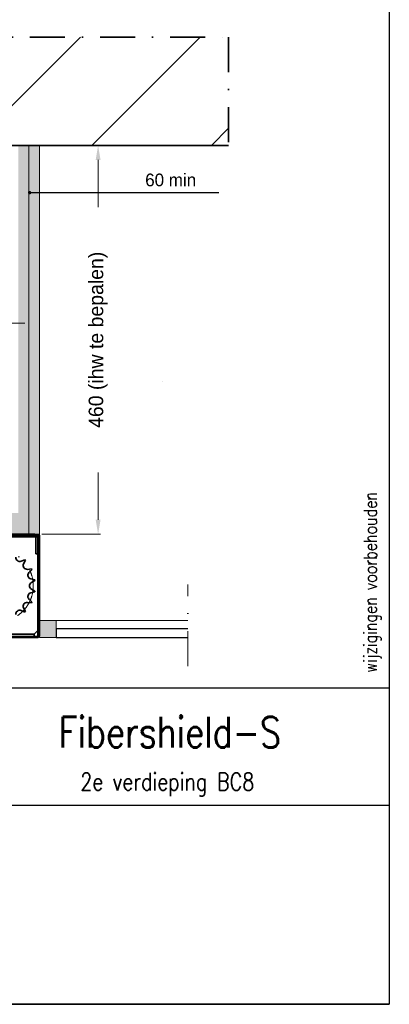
# Model space of a CAD drawing. Extents: x 50445 to 145605, y -10968 to 41989.
# Tile 64 of 256: x 63110 to 65295, y 20584 to 26407. Entities that reach past the tile are written whole.
import ezdxf

# ---------------------------------------------------------------- set-up
doc = ezdxf.new("R2010")
doc.units = 0
doc.header["$LTSCALE"] = 414.30304
doc.header["$MEASUREMENT"] = 0
doc.linetypes.add('DASHDOT', pattern=[1, 0.5, -0.25, 0, -0.25])
doc.layers.get('0').update_dxf_attribs({"linetype": 'CONTINUOUS'})
doc.layers.get('Defpoints').update_dxf_attribs({"linetype": 'CONTINUOUS'})
for name, color, linetype, lineweight in [('A-CLNG-SUSP', 5, 'CONTINUOUS', 25), ('A-GENM', 6, 'CONTINUOUS', 18), ('BLECH', 5, 'CONTINUOUS', 35), ('HILFSLINIEN', 3, 'CONTINUOUS', 13), ('LIJN18', 30, 'CONTINUOUS', 18), ('LIJN25', 92, 'CONTINUOUS', 18), ('MITTELLINIEN', 7, 'DASHDOT', 18), ('PROMAT', 7, 'CONTINUOUS', 35), ('SCHRAFFUR WÄNDE', 34, 'CONTINUOUS', 18)]:
    doc.layers.add(name, color=color, linetype=linetype, lineweight=lineweight)
doc.styles.add('ROMANS', font='romans', dxfattribs={"width": 0.8})
doc.dimstyles.get("Standard").update_dxf_attribs({"dimtxt": 0.18, "dimasz": 0.18, "dimexe": 0.18, "dimexo": 0.0625, "dimgap": 0.09, "dimtad": 0, "dimtih": 1, "dimtoh": 1, "dimdec": 4, "dimzin": 0, "dimdsep": 46, "dimtxsty": 'Standard', "dimcen": 0.09, "dimadec": 0, "dimazin": 0, "dimtfac": 1, "dimtdec": 4, "dimtofl": 0, "dimtmove": 0, "dimatfit": 3, "dimfxl": 1, "dimtolj": 1, "dimtzin": 0, "dimarcsym": 0})

# ---------------------------------------------------------------- blocks, each defined once
blk = doc.blocks.new('*D517')
at = {"layer": 'Defpoints', "color": 0, "linetype": 'Continuous', "lineweight": 0, "transparency": 16777216}
for p in [(60776.3, 24612.4), (60776.3, 23351.7), (63226.3, 23299.2)]:
    blk.add_point(p, dxfattribs=at)
at = {"layer": 'LIJN18', "color": 0, "linetype": 'Continuous', "lineweight": 0, "transparency": 16777216}
for p, q in [((60776.3, 23366.7), (60776.3, 24627.4)), ((63140.3, 24612.4), (60862.3, 24612.4)), ((63226.3, 23314.2), (63226.3, 24627.4))]:
    blk.add_line(p, q, dxfattribs=at)
for points in [[(60862.3, 24626.7), (60862.3, 24598), (60776.3, 24612.4)], [(63140.3, 24626.7), (63140.3, 24598), (63226.3, 24612.4)]]:
    blk.add_solid(points, dxfattribs=at)
at = {"layer": 'LIJN18', "color": 0, "linetype": 'Continuous', "lineweight": 0, "transparency": 16777216, "insert": (62001.3, 24680.4), "char_height": 86, "attachment_point": 5}
blk.add_mtext('\\A1;490', dxfattribs=at)
blk = doc.blocks.new('*D507')
at = {"layer": 'Defpoints', "color": 0, "linetype": 'Continuous', "lineweight": 0, "transparency": 16777216}
for p in [(63226.3, 25664.2), (63573.6, 25664.2), (63226.3, 23364.2)]:
    blk.add_point(p, dxfattribs=at)
at = {"layer": 'LIJN18', "color": 0, "linetype": 'Continuous', "lineweight": 0, "transparency": 16777216}
for p, q in [((63241.3, 25664.2), (63588.6, 25664.2)), ((63573.6, 25578.2), (63573.6, 25298.8)), ((63573.6, 23450.2), (63573.6, 23729.5)), ((63241.3, 23364.2), (63588.6, 23364.2))]:
    blk.add_line(p, q, dxfattribs=at)
for points in [[(63559.3, 25578.2), (63588, 25578.2), (63573.6, 25664.2)], [(63559.3, 23450.2), (63588, 23450.2), (63573.6, 23364.2)]]:
    blk.add_solid(points, dxfattribs=at)
at = {"layer": 'LIJN18', "color": 0, "linetype": 'Continuous', "lineweight": 0, "transparency": 16777216, "insert": (63573.6, 24514.2), "char_height": 86, "attachment_point": 5, "rotation": 90}
blk.add_mtext('\\A1;460 (ihw te bepalen)', dxfattribs=at)
blk = doc.blocks.new('_Dot')
at = {"color": 0, "linetype": 'ByBlock', "lineweight": -2}
blk.add_line((-0.5, 0), (-1, 0), dxfattribs=at)
at = {"color": 0, "linetype": 'ByBlock', "lineweight": 0, "const_width": 0.5}
blk.add_lwpolyline([(-0.25, 0, 1), (0.25, 0, 1)], format="xyb", close=True, dxfattribs=at)

msp = doc.modelspace()

# ---------------------------------------------------------------- hatches: boundary and pattern name
at = {"layer": 'A-GENM', "lineweight": 5}
msp.add_hatch(color=256, dxfattribs=at).paths.add_polyline_path([(63326.3, 22754.2), (63326.3, 22854.2), (63226.3, 22854.2), (63226.3, 22754.2)], flags=0)
at = {"layer": 'LIJN25', "linetype": 'Continuous', "lineweight": 0}
h = msp.add_hatch(dxfattribs=at)
h.set_pattern_fill('AR-SAND', color=256, scale=20)
h.set_pattern_definition([(37.5, (27074.31, 32276.99), (-1.259867, 38.536475), [0, -30.4, 0, -34, 0, -32.5]), (7.5, (27074.31, 32276.99), (35.395534, 56.44292), [0, -16.4, 0, -27.4, 0, -10.5]), (327.5, (27049.71, 32276.99), (62.282837, 0.11318), [0, -10, 0, -36, 0, -47]), (317.5, (27049.71, 32276.99), (60.12253, 17.55351), [0, -5, 0, -23.6, 0, -27])])
h.paths.add_polyline_path([(60833.8, 25664.2), (60771.3, 25664.2), (60771.3, 23364.2), (60776.3, 23364.2), (60776.3, 23351.7, -0.414214), (60788.8, 23364.2), (60833.8, 23364.2)])
h.paths.add_polyline_path([(60896.3, 25664.2), (60833.8, 25664.2), (60833.8, 23364.2), (60896.3, 23364.2)])
h.paths.add_polyline_path([(63226.3, 25664.2), (63163.8, 25664.2), (63163.8, 23364.2), (63226.3, 23364.2)])
h.paths.add_polyline_path([(63163.8, 25664.2), (63101.3, 25664.2), (63101.3, 23364.2), (63163.8, 23364.2)])
h.paths.add_polyline_path([(63101.3, 23426.7), (63046.3, 23426.7), (63046.3, 23364.2), (63101.3, 23364.2)])
h.paths.add_polyline_path([(63101.3, 23489.2), (63046.3, 23489.2), (63046.3, 23426.7), (63101.3, 23426.7)])
h.paths.add_polyline_path([(63046.3, 23489.2), (62596.3, 23489.2), (62596.3, 23426.7), (63046.3, 23426.7)])
h.paths.add_polyline_path([(63046.3, 23426.7), (62596.3, 23426.7), (62596.3, 23364.2), (63046.3, 23364.2)])
h.paths.add_polyline_path([(62596.3, 23426.7), (61921.3, 23426.7), (61921.3, 23364.2), (62031.3, 23364.2, -0.317837), (62045.4, 23354.2), (62046.3, 23354.2), (62083.6, 23364.2), (62596.3, 23364.2)])
h.paths.add_polyline_path([(62596.3, 23489.2), (61921.3, 23489.2), (61921.3, 23426.7), (62596.3, 23426.7)])
h.paths.add_polyline_path([(61921.3, 23489.2), (61141.3, 23489.2), (61141.3, 23426.7), (61921.3, 23426.7)])
h.paths.add_polyline_path([(61921.3, 23426.7), (61548.8, 23426.7), (61548.8, 23364.2), (61921.3, 23364.2)])
h.paths.add_polyline_path([(61548.8, 23426.7), (61141.3, 23426.7), (61141.3, 23364.2), (61548.8, 23364.2)])
h.paths.add_polyline_path([(61141.3, 23426.7), (60991.3, 23426.7), (60991.3, 23364.2), (61141.3, 23364.2)])
h.paths.add_polyline_path([(61141.3, 23489.2), (60896.3, 23489.2), (60896.3, 23426.7), (61141.3, 23426.7)])
h.paths.add_polyline_path([(60991.3, 23426.7), (60916.3, 23426.7), (60916.3, 23364.2), (60991.3, 23364.2)])
h.paths.add_polyline_path([(60916.3, 23426.7), (60896.3, 23426.7), (60896.3, 23364.2), (60916.3, 23364.2)])
at = {"layer": 'SCHRAFFUR WÄNDE'}
h = msp.add_hatch(dxfattribs=at)
h.set_pattern_fill('ANSI31', color=256, scale=160, style=0)
h.set_pattern_definition([(45, (-30010.75, -36062.6), (-353.5534, 353.5534), [])])
h.paths.add_polyline_path([(64344.4, 26304.7), (59440.8, 26304.7), (59440.8, 25664.2), (64344.4, 25664.2)])

# ---------------------------------------------------------------- linework, layer by layer
at = {"linetype": 'Continuous', "lineweight": 0}
for p, q in [((63163.8, 23364.2), (63163.8, 25664.2)), ((63226.3, 23364.2), (63226.3, 25664.2)), ((63226.3, 23364.2), (63101.3, 23364.2))]:
    msp.add_line(p, q, dxfattribs=at)
at = {"linetype": 'DASHDOT', "lineweight": 0}
msp.add_line((64103.6, 22584.7), (64103.6, 23066.7), dxfattribs=at)
for p, q in [((65294.8, 22453.7), (60880.7, 22453.7)), ((65294.8, 22453.7), (65294.8, 20584.4)), ((65294.8, 22453.7), (65294.8, 20584.4)), ((62876.4, 21761.7), (65294.8, 21761.7)), ((59872.1, 20584.4), (65294.8, 20584.4))]:
    msp.add_line(p, q)
msp.add_lwpolyline([(50444.8, 20584.4), (50444.8, 30859.5), (65294.8, 30859.5), (65294.8, 20584.4)], close=True)
at = {"layer": 'A-CLNG-SUSP'}
for p, q in [((64103.6, 22804.2), (63326.3, 22804.2)), ((63326.3, 22804.2), (63326.3, 22754.2)), ((63326.3, 22754.2), (64103.6, 22754.2))]:
    msp.add_line(p, q, dxfattribs=at)
at = {"layer": 'A-GENM'}
for p, q in [((63326.3, 22854.2), (63226.3, 22854.2)), ((63326.3, 22854.2), (64103.6, 22854.2)), ((63326.3, 22754.2), (63326.3, 22854.2)), ((63226.3, 22754.2), (63326.3, 22754.2))]:
    msp.add_line(p, q, dxfattribs=at)
at = {"layer": 'BLECH'}
for p, q in [((62083.6, 23364.2), (63200.3, 23364.2)), ((63221.3, 23359.2), (62771.3, 23359.2)), ((63200.3, 23349.2), (63200.3, 23364.2)), ((63216.3, 23359.2), (63216.3, 22764.2)), ((63221.3, 23359.2), (63221.3, 22764.2)), ((63221.3, 23359.2), (63226.3, 23359.2)), ((63226.3, 23359.2), (63226.3, 22764.2)), ((62083.6, 23349.2), (63221.3, 23349.2)), ((63206.3, 23349.2), (63206.3, 23249.2)), ((63221.3, 23349.2), (63221.3, 22799.2)), ((63206.3, 23249.2), (63221.3, 23249.2)), ((63140.5, 23214), (63118.8, 23204.9)), ((63143.9, 23210.4), (63133.2, 23189.4)), ((63140.5, 23214), (63143.9, 23210.4)), ((63178.9, 23159), (63155.4, 23156.8)), ((63181.1, 23154.5), (63164.7, 23137.6)), ((63178.9, 23159), (63181.1, 23154.5)), ((63199.4, 23095.2), (63176.3, 23099.9)), ((63200.1, 23090.2), (63179.5, 23078.9)), ((63199.4, 23095.2), (63200.1, 23090.2)), ((63199.4, 23023.2), (63176.3, 23018.4)), ((63200.1, 23028.1), (63179.5, 23039.4)), ((63200.1, 23028.1), (63199.4, 23023.2)), ((63178.9, 22959.3), (63155.4, 22961.6)), ((63181.1, 22963.8), (63164.7, 22980.7)), ((63181.1, 22963.8), (63178.9, 22959.3)), ((63140.5, 22904.3), (63118.8, 22913.4)), ((63143.9, 22908), (63133.2, 22929)), ((63143.9, 22908), (63140.5, 22904.3)), ((63061.3, 22774.2), (63196.3, 22774.2)), ((63196.3, 22774.2), (63221.3, 22799.2)), ((63196.3, 22774.2), (63196.3, 22759.2)), ((62781.3, 22759.2), (63216.3, 22759.2)), ((62781.3, 22754.2), (63216.3, 22754.2)), ((63076.3, 22759.2), (63196.3, 22759.2)), ((63216.3, 22764.2), (63221.3, 22764.2))]:
    msp.add_line(p, q, dxfattribs=at)
for centre, radius, start, end in [((63110.1, 23225.7), 22.5, 170.19743, 292.65971), ((63153.3, 23179.2), 22.5, 153.05457, 275.51685), ((63180.8, 23122), 22.5, 135.91172, 258.374), ((63190.3, 23059.2), 22.5, 118.76886, 241.23114), ((63180.8, 22996.4), 22.5, 101.626, 224.08828), ((63153.3, 22939.2), 22.5, 84.48315, 206.94543), ((63110.1, 22892.6), 22.5, 67.34029, 189.80257), ((63216.3, 22764.2), 5, 270, 0), ((63216.3, 22764.2), 10, 270, 0)]:
    msp.add_arc(centre, radius, start, end, dxfattribs=at)
at = {"layer": 'HILFSLINIEN'}
for p, q in [((63222.9, 23359.2), (63222.9, 22764.2)), ((62781.3, 22757.5), (63216.3, 22757.5))]:
    msp.add_line(p, q, dxfattribs=at)
msp.add_arc((63216.3, 22764.2), 6.67, 270, 0, dxfattribs=at)
at = {"layer": 'LIJN18', "linetype": 'ByBlock', "lineweight": -2}
msp.add_line((63955.4, 24268.6), (63955.8, 24268.6), dxfattribs=at)
msp.add_lwpolyline([(63188.8, 25384.6), (64286.2, 25384.6)], dxfattribs=at)
at = {"layer": 'LIJN18'}
msp.add_lwpolyline([(65294.8, 20584.4), (62876.4, 20584.4), (62876.4, 21761.7), (65294.8, 21761.7)], close=True, dxfattribs=at)
at = {"layer": 'MITTELLINIEN'}
msp.add_circle((62977.3, 23059.2), 213, dxfattribs=at)
at = {"layer": 'PROMAT', "linetype": 'DASHDOT'}
for p, q in [((59440.8, 26304.7), (64344.4, 26304.7)), ((64344.4, 26304.7), (64344.4, 25664.2))]:
    msp.add_line(p, q, dxfattribs=at)
at = {"layer": 'PROMAT'}
msp.add_line((64344.4, 25664.2), (59440.8, 25664.2), dxfattribs=at)

# ---------------------------------------------------------------- block references
at = {"layer": 'LIJN18', "linetype": 'Continuous', "lineweight": -2, "xscale": 20, "yscale": 20, "zscale": 20, "rotation": 180}
msp.add_blockref('_Dot', (63168.8, 25384.6), dxfattribs=at)

# ---------------------------------------------------------------- texts
at = {"style": 'ROMANS', "width": 0.8}
for s, height, p in [('Fibershield-S', 181.738, (63340.6, 22102.4)), ('2e verdieping BC8', 103.851, (63468, 21849.1))]:
    msp.add_text(s, height=height, dxfattribs=at).set_placement(p)
at = {"layer": 'LIJN18', "style": 'ROMANS', "width": 0.8}
msp.add_text('wijzigingen voorbehouden', height=77.888, rotation=90, dxfattribs=at).set_placement((65221.4, 22546.2))
at = {"layer": 'LIJN18', "linetype": 'Continuous', "lineweight": 0, "insert": (63851.9, 25497.3), "char_height": 75, "attachment_point": 1}
msp.add_mtext('60 min', dxfattribs=at)

# ---------------------------------------------------------------- dimensions: what is measured, and where the dimension line sits
at = {"layer": 'LIJN18', "linetype": 'Continuous', "lineweight": 0}
dim = msp.add_linear_dim(base=(63573.6, 25664.2), p1=(63226.3, 23364.2), p2=(63226.3, 25664.2), angle=90, text='460 (ihw te bepalen)', dimstyle='Standard', override={"dimtxt": 86, "dimasz": 86, "dimexe": 15, "dimexo": 15, "dimgap": 25, "dimtad": 1, "dimdec": 0, "dimdsep": 0, "dimpost": '<>', "dimlwd": 0, "dimlwe": 0}, dxfattribs=at)
dim.commit()
dim.dimension.update_dxf_attribs({"geometry": '*D507', "text_midpoint": (63573.6, 24514.2), "text_rotation": 90})
dim = msp.add_linear_dim(base=(60776.3, 24612.4), p1=(63226.3, 23299.2), p2=(60776.3, 23351.7), text='490', dimstyle='Standard', override={"dimtxt": 86, "dimasz": 86, "dimexe": 15, "dimexo": 15, "dimgap": 25, "dimtad": 1, "dimdec": 0, "dimdsep": 0, "dimpost": '<>', "dimlwd": 0, "dimlwe": 0}, dxfattribs=at)
dim.commit()
dim.dimension.update_dxf_attribs({"geometry": '*D517', "text_midpoint": (62001.3, 24680.4)})

doc.saveas('drawing.dxf')
